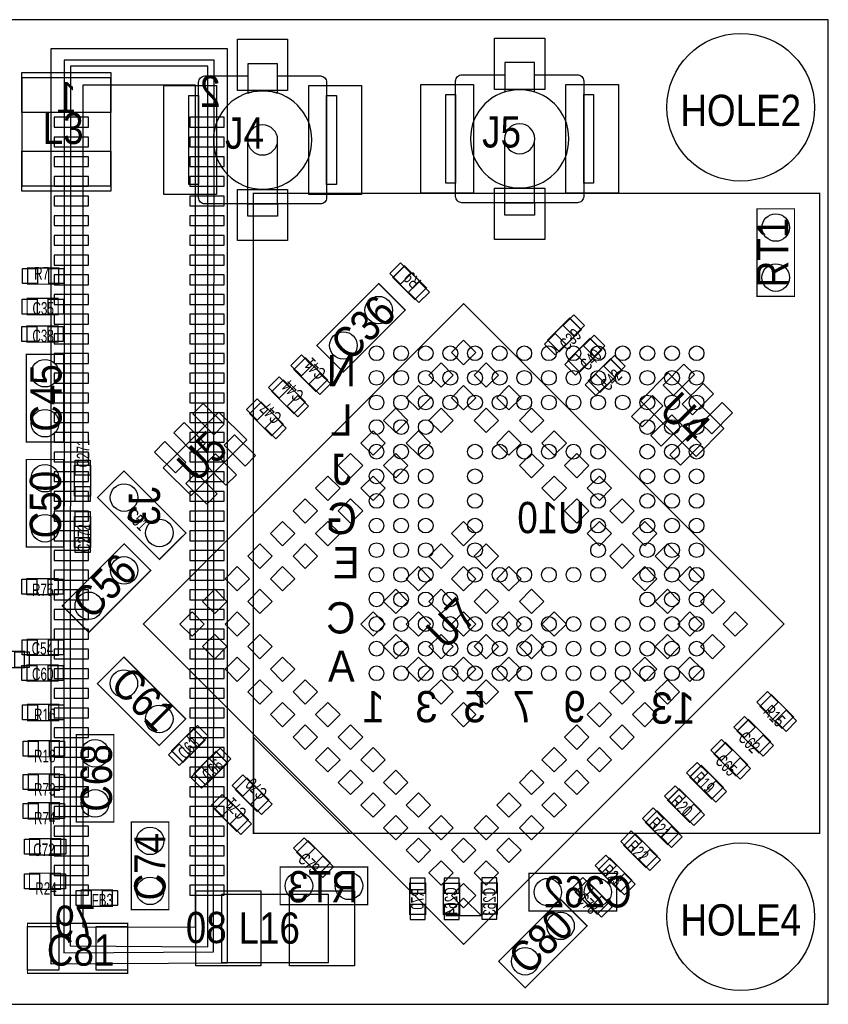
# Model space of a CAD drawing. Extents: x -1181 to 984, y -394 to 394.
# Tile 5 of 5: x 338 to 984, y -394 to 394. Entities that reach past the tile are written whole.
import ezdxf
from ezdxf.enums import TextEntityAlignment as Align

# ---------------------------------------------------------------- set-up
doc = ezdxf.new("R2010")
doc.units = 0
for name, color, linetype in [('BG_OUTLINE', 1, 'CONTINUOUS'), ('PG_ASSEMBLY_BOTTOM', 2, 'CONTINUOUS'), ('PG_ASSEMBLY_TOP', 3, 'CONTINUOUS'), ('PIN_BOTTOM', 5, 'CONTINUOUS'), ('PIN_TOP', 4, 'CONTINUOUS'), ('RD_ASSEMBLY_BOTTOM', 6, 'CONTINUOUS'), ('RD_ASSEMBLY_TOP', 7, 'CONTINUOUS')]:
    doc.layers.add(name, color=color, linetype=linetype)

msp = doc.modelspace()

# ---------------------------------------------------------------- linework, layer by layer
at = {"layer": 'BG_OUTLINE'}
msp.add_lwpolyline([(984.25, -393.7), (984.25, 393.7), (-1181.1, 393.7), (-1181.1, -393.7)], close=True, dxfattribs=at)
at = {"layer": 'PG_ASSEMBLY_BOTTOM'}
for points in [[(503.77, 370.74), (503.7, -360.67), (362.8, -361.67), (362.83, 370.74)], [(373.3, 361.45), (373.1, -352.57), (492.7, -351.77), (493.3, 361.45)], [(388.3, 341.45), (388.3, -331.77), (478.2, -331.97), (478.3, 341.45)], [(524.58, -180.09), (524.58, -256.91), (601.39, -256.91)]]:
    msp.add_lwpolyline(points, close=True, dxfattribs=at)
msp.add_lwpolyline([(378.3, 356.45), (378, -346.87), (488.2, -347.87), (488.3, 356.45), (378.3, 356.45), (378.3, 351.45)], dxfattribs=at)
at = {"layer": 'PG_ASSEMBLY_BOTTOM', "const_width": 1}
for points in [[(977.38, -256.91), (977.38, 254.91), (524.62, 254.91), (524.62, -256.91)], [(341.4, -111.5), (316.6, -111.5), (316.6, -124.5), (341.4, -124.5)], [(616, -283.99), (545.99, -283.99), (546, -314), (616, -313.99)], [(745, -319), (815, -319), (815, -289), (745, -289)], [(662.49, -321.75), (662.49, -296.94), (649.49, -296.94), (649.49, -321.75)], [(676.51, -296.94), (676.5, -321.74), (689.51, -321.75), (689.51, -296.94)], [(706.79, -296.65), (706.79, -321.45), (719.78, -321.45), (719.78, -296.65)]]:
    msp.add_lwpolyline(points, close=True, dxfattribs=at)
at = {"layer": 'PG_ASSEMBLY_TOP'}
for points in [[(543.81, 335.05), (543.81, 358.5), (520.19, 358.5), (520.19, 335.05, -0.076601), (532, 336.87, -0.076974)], [(749.31, 336.05), (749.31, 359.5), (725.69, 359.5), (725.69, 336.05, -0.076601), (737.5, 337.87, -0.076974)], [(571.37, 297.5, 1), (492.63, 297.5, 1)], [(776.87, 298.5, 1), (698.13, 298.5, 1)], [(544, 297.5, 1), (520, 297.5, 1)], [(749.5, 298.5, 1), (725.5, 298.5, 1)]]:
    msp.add_lwpolyline(points, format="xyb", close=True, dxfattribs=at)
at = {"layer": 'PG_ASSEMBLY_TOP', "const_width": 1}
for points in [[(339.57, 347.31), (339.57, 260.69), (410.43, 260.69), (410.43, 347.31)], [(957.2, 242.47), (957.2, 172.46), (927.2, 172.47), (927.2, 242.47)], [(645.4, 196.72), (662.94, 179.19), (653.75, 169.99), (636.21, 187.53)], [(344.09, 195.2), (368.89, 195.2), (368.89, 182.2), (344.09, 182.2)], [(575.33, 133.15), (624.82, 182.65), (646.04, 161.44), (596.54, 111.94)], [(368.55, 157.8), (343.75, 157.8), (343.75, 170.8), (368.55, 170.8)], [(948.82, -89.59), (692.71, 166.53), (436.59, -89.59), (692.71, -345.7)], [(759.95, 137.47), (777.49, 155), (786.68, 145.81), (769.15, 128.27)], [(368.47, 135.8), (343.67, 135.8), (343.67, 148.8), (368.47, 148.8)], [(776.22, 121.2), (793.75, 138.74), (802.95, 129.55), (785.41, 112.01)], [(343, 56), (343, 126), (373, 126), (373, 56)], [(574.55, 96.45), (557.01, 113.99), (566.21, 123.18), (583.74, 105.65)], [(792.48, 104.94), (810.02, 122.48), (819.21, 113.28), (801.67, 95.75)], [(556.87, 78.78), (539.34, 96.31), (548.53, 105.5), (566.06, 87.97)], [(539.19, 61.1), (521.66, 78.63), (530.85, 87.83), (548.39, 70.29)], [(373, 42), (373, -28), (343, -28), (343, 42)], [(449.46, -37.97), (399.96, 11.53), (421.18, 32.74), (470.68, -16.75)], [(442.52, -46.72), (393.02, -96.22), (371.81, -75.01), (421.31, -25.51)], [(368.69, -114.7), (343.89, -114.7), (343.89, -101.7), (368.69, -101.7)], [(449.34, -186.72), (399.84, -137.23), (421.06, -116.01), (470.55, -165.51)], [(368.45, -135.2), (343.65, -135.2), (343.65, -122.2), (368.45, -122.2)], [(938.85, -146.23), (956.39, -163.76), (947.19, -172.95), (929.66, -155.42)], [(344.23, -153.8), (369.03, -153.8), (369.03, -166.8), (344.23, -166.8)], [(920.47, -166.02), (938, -183.56), (928.81, -192.75), (911.27, -175.22)], [(485.94, -182.57), (468.4, -200.11), (459.21, -190.92), (476.75, -173.38)], [(413, -178), (413, -248), (383, -248), (383, -178)], [(344.61, -182.8), (369.41, -182.8), (369.41, -195.8), (344.61, -195.8)], [(902.08, -184.41), (919.62, -201.95), (910.43, -211.14), (892.89, -193.6)], [(503.93, -200.72), (486.4, -218.25), (477.22, -209.06), (494.75, -191.53)], [(891.09, -229.47), (873.55, -211.94), (882.75, -202.74), (900.28, -220.28)], [(344.6, -209.5), (369.4, -209.5), (369.4, -222.5), (344.6, -222.5)], [(527.75, -239.47), (510.21, -221.94), (519.4, -212.75), (536.94, -230.28)], [(511.28, -255.31), (493.74, -237.76), (502.93, -228.57), (520.47, -246.12)], [(873.42, -248.16), (855.88, -230.62), (865.07, -221.43), (882.61, -238.96)], [(344.6, -232.5), (369.4, -232.5), (369.4, -245.5), (344.6, -245.5)], [(855.73, -265.82), (838.2, -248.28), (847.39, -239.09), (864.93, -256.63)], [(427, -318), (427, -248), (457, -248), (457, -318)], [(838.36, -284.22), (820.82, -266.68), (830.01, -257.49), (847.55, -275.02)], [(370.43, -274.2), (345.63, -274.2), (345.63, -261.2), (370.43, -261.2)], [(568.43, -262.99), (585.97, -280.53), (576.78, -289.71), (559.24, -272.17)], [(817.96, -303.59), (800.42, -286.06), (809.62, -276.86), (827.15, -294.4)], [(345.59, -288.8), (370.39, -288.8), (370.39, -301.8), (345.59, -301.8)], [(791.24, -294.84), (808.77, -312.38), (799.58, -321.57), (782.04, -304.03)], [(386.94, -302.26), (411.74, -302.26), (411.74, -315.26), (386.94, -315.26)], [(791.41, -331), (741.91, -380.5), (720.7, -359.29), (770.2, -309.79)], [(344, -329), (424, -329), (424, -369), (344, -369)]]:
    msp.add_lwpolyline(points, close=True, dxfattribs=at)
at = {"layer": 'PG_ASSEMBLY_TOP'}
for points in [[(543.81, 348.68), (578.18, 348.68, -0.414214), (583.18, 343.68), (583.18, 251.32, -0.414214), (578.18, 246.32), (485.82, 246.32, -0.414214), (480.82, 251.32), (480.82, 343.68, -0.414214), (485.82, 348.68)], [(749.31, 349.68), (783.68, 349.68, -0.414214), (788.68, 344.68), (788.68, 252.32, -0.414214), (783.68, 247.32), (691.32, 247.32, -0.414214), (686.32, 252.32), (686.32, 344.68, -0.414214), (691.32, 349.68)]]:
    msp.add_lwpolyline(points, format="xyb", dxfattribs=at)
for points in [[(485.82, 348.68), (520.19, 348.68)], [(691.32, 349.68), (725.69, 349.68)], [(520.19, 246.32), (520.19, 295.37)], [(543.81, 246.32), (543.81, 295.37)], [(725.69, 247.32), (725.69, 296.37)], [(749.31, 247.32), (749.31, 296.37)]]:
    msp.add_lwpolyline(points, dxfattribs=at)
for points in [[(473, 262), (473, 333), (480.82, 333), (480.82, 262)], [(583.18, 262), (583.18, 333), (591, 333), (591, 262)], [(678.5, 263), (678.5, 334), (686.32, 334), (686.32, 263)], [(788.68, 263), (788.68, 334), (796.5, 334), (796.5, 263)], [(520.19, 236.5), (520.19, 246.32), (543.81, 246.32), (543.81, 236.5)], [(725.69, 237.5), (725.69, 247.32), (749.31, 247.32), (749.31, 237.5)], [(900.81, 66.68), (856.26, 111.23), (833.98, 88.95), (878.53, 44.41)], [(497.07, 79.94), (452.52, 35.4), (474.79, 13.12), (519.34, 57.67)], [(381.5, 12.6), (381.5, 37.4), (394.5, 37.4), (394.5, 12.6)], [(394.5, -3.6), (394.5, -28.4), (381.5, -28.4), (381.5, -3.6)], [(343.6, -53.2), (368.4, -53.2), (368.4, -66.2), (343.6, -66.2)], [(499.5, -305.5), (584.5, -305.5), (584.5, -360.5), (499.5, -360.5)], [(706.85, -322.93), (678.56, -322.93), (692.71, -308.79)]]:
    msp.add_lwpolyline(points, close=True, dxfattribs=at)
at = {"layer": 'PIN_BOTTOM'}
for points in [[(392.8, 315.625), (365.24, 315.625), (365.24, 307.755), (392.8, 307.755)], [(501.36, 315.625), (473.8, 315.625), (473.8, 307.755), (501.36, 307.755)], [(392.8, 299.875), (365.24, 299.875), (365.24, 292.005), (392.8, 292.005)], [(501.36, 299.875), (473.8, 299.875), (473.8, 292.005), (501.36, 292.005)], [(392.8, 284.125), (365.24, 284.125), (365.24, 276.255), (392.8, 276.255)], [(501.36, 284.125), (473.8, 284.125), (473.8, 276.255), (501.36, 276.255)], [(392.8, 268.375), (365.24, 268.375), (365.24, 260.505), (392.8, 260.505)], [(501.36, 268.375), (473.8, 268.375), (473.8, 260.505), (501.36, 260.505)], [(392.8, 252.625), (365.24, 252.625), (365.24, 244.755), (392.8, 244.755)], [(501.36, 252.625), (473.8, 252.625), (473.8, 244.755), (501.36, 244.755)], [(392.8, 236.885), (365.24, 236.885), (365.24, 229.015), (392.8, 229.015)], [(501.36, 236.885), (473.8, 236.885), (473.8, 229.015), (501.36, 229.015)], [(392.8, 221.135), (365.24, 221.135), (365.24, 213.265), (392.8, 213.265)], [(501.36, 221.135), (473.8, 221.135), (473.8, 213.265), (501.36, 213.265)], [(392.8, 205.385), (365.24, 205.385), (365.24, 197.515), (392.8, 197.515)], [(501.36, 205.385), (473.8, 205.385), (473.8, 197.515), (501.36, 197.515)], [(392.8, 189.635), (365.24, 189.635), (365.24, 181.765), (392.8, 181.765)], [(501.36, 189.635), (473.8, 189.635), (473.8, 181.765), (501.36, 181.765)], [(392.8, 173.885), (365.24, 173.885), (365.24, 166.015), (392.8, 166.015)], [(501.36, 173.885), (473.8, 173.885), (473.8, 166.015), (501.36, 166.015)], [(392.8, 158.145), (365.24, 158.145), (365.24, 150.275), (392.8, 150.275)], [(501.36, 158.145), (473.8, 158.145), (473.8, 150.275), (501.36, 150.275)], [(392.8, 142.395), (365.24, 142.395), (365.24, 134.525), (392.8, 134.525)], [(501.36, 142.395), (473.8, 142.395), (473.8, 134.525), (501.36, 134.525)], [(392.8, 126.645), (365.24, 126.645), (365.24, 118.775), (392.8, 118.775)], [(501.36, 126.645), (473.8, 126.645), (473.8, 118.775), (501.36, 118.775)], [(392.8, 110.895), (365.24, 110.895), (365.24, 103.025), (392.8, 103.025)], [(501.36, 110.895), (473.8, 110.895), (473.8, 103.025), (501.36, 103.025)], [(392.8, 95.145), (365.24, 95.145), (365.24, 87.275), (392.8, 87.275)], [(501.36, 95.145), (473.8, 95.145), (473.8, 87.275), (501.36, 87.275)], [(392.8, 79.405), (365.24, 79.405), (365.24, 71.535), (392.8, 71.535)], [(501.36, 79.405), (473.8, 79.405), (473.8, 71.535), (501.36, 71.535)], [(392.8, 63.655), (365.24, 63.655), (365.24, 55.785), (392.8, 55.785)], [(501.36, 63.655), (473.8, 63.655), (473.8, 55.785), (501.36, 55.785)], [(392.8, 47.905), (365.24, 47.905), (365.24, 40.035), (392.8, 40.035)], [(501.36, 47.905), (473.8, 47.905), (473.8, 40.035), (501.36, 40.035)], [(392.8, 32.155), (365.24, 32.155), (365.24, 24.285), (392.8, 24.285)], [(501.36, 32.155), (473.8, 32.155), (473.8, 24.285), (501.36, 24.285)], [(392.8, 16.405), (365.24, 16.405), (365.24, 8.535), (392.8, 8.535)], [(501.36, 16.405), (473.8, 16.405), (473.8, 8.535), (501.36, 8.535)], [(392.8, 0.665), (365.24, 0.665), (365.24, -7.205), (392.8, -7.205)], [(501.36, 0.665), (473.8, 0.665), (473.8, -7.205), (501.36, -7.205)], [(392.8, -15.085), (365.24, -15.085), (365.24, -22.955), (392.8, -22.955)], [(501.36, -15.085), (473.8, -15.085), (473.8, -22.955), (501.36, -22.955)], [(392.8, -30.835), (365.24, -30.835), (365.24, -38.705), (392.8, -38.705)], [(501.36, -30.835), (473.8, -30.835), (473.8, -38.705), (501.36, -38.705)], [(392.8, -46.585), (365.24, -46.585), (365.24, -54.455), (392.8, -54.455)], [(501.36, -46.585), (473.8, -46.585), (473.8, -54.455), (501.36, -54.455)], [(392.8, -62.335), (365.24, -62.335), (365.24, -70.205), (392.8, -70.205)], [(501.36, -62.335), (473.8, -62.335), (473.8, -70.205), (501.36, -70.205)], [(392.8, -78.075), (365.24, -78.075), (365.24, -85.945), (392.8, -85.945)], [(501.36, -78.075), (473.8, -78.075), (473.8, -85.945), (501.36, -85.945)], [(392.8, -93.825), (365.24, -93.825), (365.24, -101.695), (392.8, -101.695)], [(501.36, -93.825), (473.8, -93.825), (473.8, -101.695), (501.36, -101.695)], [(392.8, -109.575), (365.24, -109.575), (365.24, -117.445), (392.8, -117.445)], [(501.36, -109.575), (473.8, -109.575), (473.8, -117.445), (501.36, -117.445)], [(345.51, -124), (345.51, -112), (333.51, -112), (333.51, -124)], [(392.8, -125.325), (365.24, -125.325), (365.24, -133.195), (392.8, -133.195)], [(501.36, -125.325), (473.8, -125.325), (473.8, -133.195), (501.36, -133.195)], [(392.8, -141.075), (365.24, -141.075), (365.24, -148.945), (392.8, -148.945)], [(501.36, -141.075), (473.8, -141.075), (473.8, -148.945), (501.36, -148.945)], [(392.8, -156.815), (365.24, -156.815), (365.24, -164.685), (392.8, -164.685)], [(501.36, -156.815), (473.8, -156.815), (473.8, -164.685), (501.36, -164.685)], [(392.8, -172.565), (365.24, -172.565), (365.24, -180.435), (392.8, -180.435)], [(501.36, -172.565), (473.8, -172.565), (473.8, -180.435), (501.36, -180.435)], [(392.8, -188.315), (365.24, -188.315), (365.24, -196.185), (392.8, -196.185)], [(501.36, -188.315), (473.8, -188.315), (473.8, -196.185), (501.36, -196.185)], [(392.8, -204.065), (365.24, -204.065), (365.24, -211.935), (392.8, -211.935)], [(501.36, -204.065), (473.8, -204.065), (473.8, -211.935), (501.36, -211.935)], [(392.8, -219.815), (365.24, -219.815), (365.24, -227.685), (392.8, -227.685)], [(501.36, -219.815), (473.8, -219.815), (473.8, -227.685), (501.36, -227.685)], [(392.8, -235.555), (365.24, -235.555), (365.24, -243.425), (392.8, -243.425)], [(501.36, -235.555), (473.8, -235.555), (473.8, -243.425), (501.36, -243.425)], [(392.8, -251.305), (365.24, -251.305), (365.24, -259.175), (392.8, -259.175)], [(501.36, -251.305), (473.8, -251.305), (473.8, -259.175), (501.36, -259.175)], [(392.8, -267.055), (365.24, -267.055), (365.24, -274.925), (392.8, -274.925)], [(501.36, -267.055), (473.8, -267.055), (473.8, -274.925), (501.36, -274.925)], [(392.8, -282.805), (365.24, -282.805), (365.24, -290.675), (392.8, -290.675)], [(501.36, -282.805), (473.8, -282.805), (473.8, -290.675), (501.36, -290.675)], [(392.8, -298.555), (365.24, -298.555), (365.24, -306.425), (392.8, -306.425)], [(501.36, -298.555), (473.8, -298.555), (473.8, -306.425), (501.36, -306.425)], [(650, -304.83), (662, -304.83), (662, -292.83), (650, -292.83)], [(689, -292.83), (677, -292.83), (677, -304.83), (689, -304.83)], [(719.29, -292.54), (707.29, -292.54), (707.29, -304.54), (719.29, -304.54)], [(650, -325.85), (662, -325.85), (662, -313.85), (650, -313.85)], [(689, -313.85), (677, -313.85), (677, -325.85), (689, -325.85)], [(719.29, -313.56), (707.29, -313.56), (707.29, -325.56), (719.29, -325.56)]]:
    msp.add_lwpolyline(points, close=True, dxfattribs=at)
for centre, radius in [((914.25, 323.7), 59.055), ((623.05, 126.95), 5.905), ((642.73, 126.95), 5.905), ((662.42, 126.95), 5.905), ((682.1, 126.95), 5.905), ((701.79, 126.95), 5.905), ((721.47, 126.95), 5.905), ((741.16, 126.95), 5.905), ((760.84, 126.95), 5.905), ((780.53, 126.95), 5.905), ((800.21, 126.95), 5.905), ((819.9, 126.95), 5.905), ((839.58, 126.95), 5.905), ((859.27, 126.95), 5.905), ((878.95, 126.95), 5.905), ((623.05, 107.27), 5.905), ((642.73, 107.27), 5.905), ((662.42, 107.27), 5.905), ((682.1, 107.27), 5.905), ((701.79, 107.27), 5.905), ((721.47, 107.27), 5.905), ((741.16, 107.27), 5.905), ((760.84, 107.27), 5.905), ((780.53, 107.27), 5.905), ((800.21, 107.27), 5.905), ((819.9, 107.27), 5.905), ((839.58, 107.27), 5.905), ((859.27, 107.27), 5.905), ((878.95, 107.27), 5.905), ((623.05, 87.58), 5.905), ((642.73, 87.58), 5.905), ((662.42, 87.58), 5.905), ((682.1, 87.58), 5.905), ((701.79, 87.58), 5.905), ((721.47, 87.58), 5.905), ((741.16, 87.58), 5.905), ((760.84, 87.58), 5.905), ((780.53, 87.58), 5.905), ((800.21, 87.58), 5.905), ((819.9, 87.58), 5.905), ((839.58, 87.58), 5.905), ((859.27, 87.58), 5.905), ((878.95, 87.58), 5.905), ((623.05, 67.9), 5.905), ((642.73, 67.9), 5.905), ((662.42, 67.9), 5.905), ((839.58, 67.9), 5.905), ((859.27, 67.9), 5.905), ((878.95, 67.9), 5.905), ((623.05, 48.21), 5.905), ((642.73, 48.21), 5.905), ((662.42, 48.21), 5.905), ((701.79, 48.21), 5.905), ((721.47, 48.21), 5.905), ((741.16, 48.21), 5.905), ((760.84, 48.21), 5.905), ((780.53, 48.21), 5.905), ((800.21, 48.21), 5.905), ((839.58, 48.21), 5.905), ((859.27, 48.21), 5.905), ((878.95, 48.21), 5.905), ((623.05, 28.53), 5.905), ((642.73, 28.53), 5.905), ((662.42, 28.53), 5.905), ((701.79, 28.53), 5.905), ((800.21, 28.53), 5.905), ((839.58, 28.53), 5.905), ((859.27, 28.53), 5.905), ((878.95, 28.53), 5.905), ((623.05, 8.84), 5.905), ((642.73, 8.84), 5.905), ((662.42, 8.84), 5.905), ((701.79, 8.84), 5.905), ((800.21, 8.84), 5.905), ((839.58, 8.84), 5.905), ((859.27, 8.84), 5.905), ((878.95, 8.84), 5.905), ((623.05, -10.84), 5.905), ((642.73, -10.84), 5.905), ((662.42, -10.84), 5.905), ((701.79, -10.84), 5.905), ((800.21, -10.84), 5.905), ((839.58, -10.84), 5.905), ((859.27, -10.84), 5.905), ((878.95, -10.84), 5.905), ((623.05, -30.53), 5.905), ((642.73, -30.53), 5.905), ((662.42, -30.53), 5.905), ((701.79, -30.53), 5.905), ((800.21, -30.53), 5.905), ((839.58, -30.53), 5.905), ((859.27, -30.53), 5.905), ((878.95, -30.53), 5.905), ((623.05, -50.21), 5.905), ((642.73, -50.21), 5.905), ((662.42, -50.21), 5.905), ((701.79, -50.21), 5.905), ((721.47, -50.21), 5.905), ((741.16, -50.21), 5.905), ((760.84, -50.21), 5.905), ((780.53, -50.21), 5.905), ((800.21, -50.21), 5.905), ((839.58, -50.21), 5.905), ((859.27, -50.21), 5.905), ((878.95, -50.21), 5.905), ((623.05, -69.9), 5.905), ((642.73, -69.9), 5.905), ((662.42, -69.9), 5.905), ((682.1, -69.9), 5.905), ((839.58, -69.9), 5.905), ((859.27, -69.9), 5.905), ((878.95, -69.9), 5.905), ((623.05, -89.58), 5.905), ((642.73, -89.58), 5.905), ((662.42, -89.58), 5.905), ((682.1, -89.58), 5.905), ((701.79, -89.58), 5.905), ((721.47, -89.58), 5.905), ((741.16, -89.58), 5.905), ((760.84, -89.58), 5.905), ((780.53, -89.58), 5.905), ((800.21, -89.58), 5.905), ((819.9, -89.58), 5.905), ((839.58, -89.58), 5.905), ((859.27, -89.58), 5.905), ((878.95, -89.58), 5.905), ((623.05, -109.27), 5.905), ((642.73, -109.27), 5.905), ((662.42, -109.27), 5.905), ((682.1, -109.27), 5.905), ((701.79, -109.27), 5.905), ((721.47, -109.27), 5.905), ((741.16, -109.27), 5.905), ((760.84, -109.27), 5.905), ((780.53, -109.27), 5.905), ((800.21, -109.27), 5.905), ((819.9, -109.27), 5.905), ((839.58, -109.27), 5.905), ((859.27, -109.27), 5.905), ((878.95, -109.27), 5.905), ((623.05, -128.95), 5.905), ((642.73, -128.95), 5.905), ((662.42, -128.95), 5.905), ((682.1, -128.95), 5.905), ((701.79, -128.95), 5.905), ((721.47, -128.95), 5.905), ((741.16, -128.95), 5.905), ((760.84, -128.95), 5.905), ((780.53, -128.95), 5.905), ((800.21, -128.95), 5.905), ((819.9, -128.95), 5.905), ((839.58, -128.95), 5.905), ((859.27, -128.95), 5.905), ((878.95, -128.95), 5.905), ((914.25, -323.7), 59.055), ((561, -299), 11), ((601, -299), 11), ((760, -304), 11), ((800, -304), 11)]:
    msp.add_circle(centre, radius, dxfattribs=at)
at = {"layer": 'PIN_TOP'}
for points in [[(512, 337), (512, 378), (552, 378), (552, 337)], [(717.5, 338), (717.5, 379), (757.5, 379), (757.5, 338)], [(339.5, 351.5), (410.5, 351.5), (410.5, 319.5), (339.5, 319.5)], [(453, 254), (453, 341), (495, 341), (495, 254)], [(569, 254), (569, 341), (611, 341), (611, 254)], [(658.5, 255), (658.5, 342), (700.5, 342), (700.5, 255)], [(774.5, 255), (774.5, 342), (816.5, 342), (816.5, 255)], [(339.5, 288.5), (410.5, 288.5), (410.5, 256.5), (339.5, 256.5)], [(512, 217), (512, 258), (552, 258), (552, 217)], [(717.5, 218), (717.5, 259), (757.5, 259), (757.5, 218)], [(633.654719, 190.79), (642.14, 199.275281), (650.625281, 190.79), (642.14, 182.304719)], [(339.98, 182.7), (339.98, 194.7), (351.98, 194.7), (351.98, 182.7)], [(361, 182.7), (361, 194.7), (373, 194.7), (373, 182.7)], [(648.514719, 175.93), (657, 184.415281), (665.485281, 175.93), (657, 167.444719)], [(351.64, 170.3), (351.64, 158.3), (339.64, 158.3), (339.64, 170.3)], [(372.66, 170.3), (372.66, 158.3), (360.66, 158.3), (360.66, 170.3)], [(780.75, 140.584719), (772.264719, 149.07), (780.75, 157.555281), (789.235281, 149.07)], [(351.56, 148.3), (351.56, 136.3), (339.56, 136.3), (339.56, 148.3)], [(372.58, 148.3), (372.58, 136.3), (360.58, 136.3), (360.58, 148.3)], [(765.89, 125.724719), (757.404719, 134.21), (765.89, 142.695281), (774.375281, 134.21)], [(702.453931, 127.55), (692.71, 117.806069), (682.966069, 127.55), (692.71, 137.293931)], [(797.01, 124.314719), (788.524719, 132.8), (797.01, 141.285281), (805.495281, 132.8)], [(782.15, 109.454719), (773.664719, 117.94), (782.15, 126.425281), (790.635281, 117.94)], [(571.435281, 117.25), (562.95, 108.764719), (554.464719, 117.25), (562.95, 125.735281)], [(684.363931, 109.45), (674.62, 99.706069), (664.876069, 109.45), (674.62, 119.193931)], [(720.543931, 109.45), (710.8, 99.706069), (701.056069, 109.45), (710.8, 119.193931)], [(813.27, 108.054719), (804.784719, 116.54), (813.27, 125.025281), (821.755281, 116.54)], [(877.146397, 109.835466), (860.444534, 93.133603), (852.093603, 101.484534), (868.795466, 118.186397)], [(586.295281, 102.39), (577.81, 93.904719), (569.324719, 102.39), (577.81, 110.875281)], [(553.755281, 99.57), (545.27, 91.084719), (536.784719, 99.57), (545.27, 108.055281)], [(798.41, 93.194719), (789.924719, 101.68), (798.41, 110.165281), (806.895281, 101.68)], [(892.456397, 94.525466), (875.754534, 77.823603), (867.403603, 86.174534), (884.105466, 102.876397)], [(666.263931, 91.36), (656.52, 81.616069), (646.776069, 91.36), (656.52, 101.103931)], [(702.453931, 91.36), (692.71, 81.616069), (682.966069, 91.36), (692.71, 101.103931)], [(738.643931, 91.36), (728.9, 81.616069), (719.156069, 91.36), (728.9, 101.103931)], [(484.534534, 86.896397), (501.236397, 70.194534), (492.885466, 61.843603), (476.183603, 78.545466)], [(536.075281, 81.89), (527.59, 73.404719), (519.104719, 81.89), (527.59, 90.375281)], [(568.615281, 84.71), (560.13, 76.224719), (551.644719, 84.71), (560.13, 93.195281)], [(852.086397, 84.775466), (835.384534, 68.073603), (827.033603, 76.424534), (843.735466, 93.126397)], [(907.766397, 79.215466), (891.064534, 62.513603), (882.713603, 70.864534), (899.415466, 87.566397)], [(648.173931, 73.26), (638.43, 63.516069), (628.686069, 73.26), (638.43, 83.003931)], [(684.363931, 73.26), (674.62, 63.516069), (664.876069, 73.26), (674.62, 83.003931)], [(720.543931, 73.26), (710.8, 63.516069), (701.056069, 73.26), (710.8, 83.003931)], [(756.733931, 73.26), (746.99, 63.516069), (737.246069, 73.26), (746.99, 83.003931)], [(469.224534, 71.586397), (485.926397, 54.884534), (477.575466, 46.533603), (460.873603, 63.235466)], [(550.935281, 67.03), (542.45, 58.544719), (533.964719, 67.03), (542.45, 75.515281)], [(867.396397, 69.465466), (850.694534, 52.763603), (842.343603, 61.114534), (859.045466, 77.816397)], [(630.073931, 55.17), (620.33, 45.426069), (610.586069, 55.17), (620.33, 64.913931)], [(666.263931, 55.17), (656.52, 45.426069), (646.776069, 55.17), (656.52, 64.913931)], [(738.643931, 55.17), (728.9, 45.426069), (719.156069, 55.17), (728.9, 64.913931)], [(774.833931, 55.17), (765.09, 45.426069), (755.346069, 55.17), (765.09, 64.913931)], [(453.914534, 56.276397), (470.616397, 39.574534), (462.265466, 31.223603), (445.563603, 47.925466)], [(509.594534, 61.836397), (526.296397, 45.134534), (517.945466, 36.783603), (501.243603, 53.485466)], [(882.706397, 54.155466), (866.004534, 37.453603), (857.653603, 45.804534), (874.355466, 62.506397)], [(394, 29.51), (382, 29.51), (382, 41.51), (394, 41.51)], [(494.284534, 46.526397), (510.986397, 29.824534), (502.635466, 21.473603), (485.933603, 38.175466)], [(611.983931, 37.07), (602.24, 27.326069), (592.496069, 37.07), (602.24, 46.813931)], [(648.173931, 37.07), (638.43, 27.326069), (628.686069, 37.07), (638.43, 46.813931)], [(756.733931, 37.07), (746.99, 27.326069), (737.246069, 37.07), (746.99, 46.813931)], [(792.923931, 37.07), (783.18, 27.326069), (773.436069, 37.07), (783.18, 46.813931)], [(478.974534, 31.216397), (495.676397, 14.514534), (487.325466, 6.163603), (470.623603, 22.865466)], [(593.883931, 18.98), (584.14, 9.236069), (574.396069, 18.98), (584.14, 28.723931)], [(630.073931, 18.98), (620.33, 9.236069), (610.586069, 18.98), (620.33, 28.723931)], [(774.833931, 18.98), (765.09, 9.236069), (755.346069, 18.98), (765.09, 28.723931)], [(811.023931, 18.98), (801.28, 9.236069), (791.536069, 18.98), (801.28, 28.723931)], [(394, 8.49), (382, 8.49), (382, 20.49), (394, 20.49)], [(575.793931, 0.88), (566.05, -8.863931), (556.306069, 0.88), (566.05, 10.623931)], [(611.983931, 0.88), (602.24, -8.863931), (592.496069, 0.88), (602.24, 10.623931)], [(792.923931, 0.88), (783.18, -8.863931), (773.436069, 0.88), (783.18, 10.623931)], [(829.113931, 0.88), (819.37, -8.863931), (809.626069, 0.88), (819.37, 10.623931)], [(382, 0.51), (394, 0.51), (394, -11.49), (382, -11.49)], [(557.693931, -17.21), (547.95, -26.953931), (538.206069, -17.21), (547.95, -7.466069)], [(593.883931, -17.21), (584.14, -26.953931), (574.396069, -17.21), (584.14, -7.466069)], [(702.453931, -17.21), (692.71, -26.953931), (682.966069, -17.21), (692.71, -7.466069)], [(811.023931, -17.21), (801.28, -26.953931), (791.536069, -17.21), (801.28, -7.466069)], [(847.213931, -17.21), (837.47, -26.953931), (827.726069, -17.21), (837.47, -7.466069)], [(382, -20.51), (394, -20.51), (394, -32.51), (382, -32.51)], [(539.603931, -35.31), (529.86, -45.053931), (520.116069, -35.31), (529.86, -25.566069)], [(575.793931, -35.31), (566.05, -45.053931), (556.306069, -35.31), (566.05, -25.566069)], [(684.363931, -35.31), (674.62, -45.053931), (664.876069, -35.31), (674.62, -25.566069)], [(720.543931, -35.31), (710.8, -45.053931), (701.056069, -35.31), (710.8, -25.566069)], [(829.113931, -35.31), (819.37, -45.053931), (809.626069, -35.31), (819.37, -25.566069)], [(865.303931, -35.31), (855.56, -45.053931), (845.816069, -35.31), (855.56, -25.566069)], [(521.503931, -53.4), (511.76, -63.143931), (502.016069, -53.4), (511.76, -43.656069)], [(557.693931, -53.4), (547.95, -63.143931), (538.206069, -53.4), (547.95, -43.656069)], [(666.263931, -53.4), (656.52, -63.143931), (646.776069, -53.4), (656.52, -43.656069)], [(702.453931, -53.4), (692.71, -63.143931), (682.966069, -53.4), (692.71, -43.656069)], [(738.643931, -53.4), (728.9, -63.143931), (719.156069, -53.4), (728.9, -43.656069)], [(847.213931, -53.4), (837.47, -63.143931), (827.726069, -53.4), (837.47, -43.656069)], [(883.403931, -53.4), (873.66, -63.143931), (863.916069, -53.4), (873.66, -43.656069)], [(339.49, -65.7), (339.49, -53.7), (351.49, -53.7), (351.49, -65.7)], [(360.51, -65.7), (360.51, -53.7), (372.51, -53.7), (372.51, -65.7)], [(503.413931, -71.5), (493.67, -81.243931), (483.926069, -71.5), (493.67, -61.756069)], [(539.603931, -71.5), (529.86, -81.243931), (520.116069, -71.5), (529.86, -61.756069)], [(648.173931, -71.5), (638.43, -81.243931), (628.686069, -71.5), (638.43, -61.756069)], [(684.363931, -71.5), (674.62, -81.243931), (664.876069, -71.5), (674.62, -61.756069)], [(720.543931, -71.5), (710.8, -81.243931), (701.056069, -71.5), (710.8, -61.756069)], [(756.733931, -71.5), (746.99, -81.243931), (737.246069, -71.5), (746.99, -61.756069)], [(865.303931, -71.5), (855.56, -81.243931), (845.816069, -71.5), (855.56, -61.756069)], [(901.493931, -71.5), (891.75, -81.243931), (882.006069, -71.5), (891.75, -61.756069)], [(485.313931, -89.59), (475.57, -99.333931), (465.826069, -89.59), (475.57, -79.846069)], [(521.503931, -89.59), (511.76, -99.333931), (502.016069, -89.59), (511.76, -79.846069)], [(630.073931, -89.59), (620.33, -99.333931), (610.586069, -89.59), (620.33, -79.846069)], [(666.263931, -89.59), (656.52, -99.333931), (646.776069, -89.59), (656.52, -79.846069)], [(702.453931, -89.59), (692.71, -99.333931), (682.966069, -89.59), (692.71, -79.846069)], [(738.643931, -89.59), (728.9, -99.333931), (719.156069, -89.59), (728.9, -79.846069)], [(774.833931, -89.59), (765.09, -99.333931), (755.346069, -89.59), (765.09, -79.846069)], [(883.403931, -89.59), (873.66, -99.333931), (863.916069, -89.59), (873.66, -79.846069)], [(919.593931, -89.59), (909.85, -99.333931), (900.106069, -89.59), (909.85, -79.846069)], [(351.78, -102.2), (351.78, -114.2), (339.78, -114.2), (339.78, -102.2)], [(372.8, -102.2), (372.8, -114.2), (360.8, -114.2), (360.8, -102.2)], [(503.413931, -107.68), (493.67, -117.423931), (483.926069, -107.68), (493.67, -97.936069)], [(539.603931, -107.68), (529.86, -117.423931), (520.116069, -107.68), (529.86, -97.936069)], [(648.173931, -107.68), (638.43, -117.423931), (628.686069, -107.68), (638.43, -97.936069)], [(684.363931, -107.68), (674.62, -117.423931), (664.876069, -107.68), (674.62, -97.936069)], [(720.543931, -107.68), (710.8, -117.423931), (701.056069, -107.68), (710.8, -97.936069)], [(756.733931, -107.68), (746.99, -117.423931), (737.246069, -107.68), (746.99, -97.936069)], [(865.303931, -107.68), (855.56, -117.423931), (845.816069, -107.68), (855.56, -97.936069)], [(901.493931, -107.68), (891.75, -117.423931), (882.006069, -107.68), (891.75, -97.936069)], [(521.503931, -125.78), (511.76, -135.523931), (502.016069, -125.78), (511.76, -116.036069)], [(557.693931, -125.78), (547.95, -135.523931), (538.206069, -125.78), (547.95, -116.036069)], [(666.263931, -125.78), (656.52, -135.523931), (646.776069, -125.78), (656.52, -116.036069)], [(702.453931, -125.78), (692.71, -135.523931), (682.966069, -125.78), (692.71, -116.036069)], [(738.643931, -125.78), (728.9, -135.523931), (719.156069, -125.78), (728.9, -116.036069)], [(847.213931, -125.78), (837.47, -135.523931), (827.726069, -125.78), (837.47, -116.036069)], [(883.403931, -125.78), (873.66, -135.523931), (863.916069, -125.78), (873.66, -116.036069)], [(351.54, -122.7), (351.54, -134.7), (339.54, -134.7), (339.54, -122.7)], [(372.56, -122.7), (372.56, -134.7), (360.56, -134.7), (360.56, -122.7)], [(539.603931, -143.87), (529.86, -153.613931), (520.116069, -143.87), (529.86, -134.126069)], [(575.793931, -143.87), (566.05, -153.613931), (556.306069, -143.87), (566.05, -134.126069)], [(684.363931, -143.87), (674.62, -153.613931), (664.876069, -143.87), (674.62, -134.126069)], [(720.543931, -143.87), (710.8, -153.613931), (701.056069, -143.87), (710.8, -134.126069)], [(829.113931, -143.87), (819.37, -153.613931), (809.626069, -143.87), (819.37, -134.126069)], [(865.303931, -143.87), (855.56, -153.613931), (845.816069, -143.87), (855.56, -134.126069)], [(927.104719, -152.16), (935.59, -143.674719), (944.075281, -152.16), (935.59, -160.645281)], [(340.12, -166.3), (340.12, -154.3), (352.12, -154.3), (352.12, -166.3)], [(361.14, -166.3), (361.14, -154.3), (373.14, -154.3), (373.14, -166.3)], [(557.693931, -161.97), (547.95, -171.713931), (538.206069, -161.97), (547.95, -152.226069)], [(593.883931, -161.97), (584.14, -171.713931), (574.396069, -161.97), (584.14, -152.226069)], [(702.453931, -161.97), (692.71, -171.713931), (682.966069, -161.97), (692.71, -152.226069)], [(811.023931, -161.97), (801.28, -171.713931), (791.536069, -161.97), (801.28, -152.226069)], [(847.213931, -161.97), (837.47, -171.713931), (827.726069, -161.97), (837.47, -152.226069)], [(908.724719, -171.96), (917.21, -163.474719), (925.695281, -171.96), (917.21, -180.445281)], [(941.964719, -167.02), (950.45, -158.534719), (958.935281, -167.02), (950.45, -175.505281)], [(480.01, -170.824719), (488.495281, -179.31), (480.01, -187.795281), (471.524719, -179.31)], [(575.793931, -180.06), (566.05, -189.803931), (556.306069, -180.06), (566.05, -170.316069)], [(611.983931, -180.06), (602.24, -189.803931), (592.496069, -180.06), (602.24, -170.316069)], [(792.923931, -180.06), (783.18, -189.803931), (773.436069, -180.06), (783.18, -170.316069)], [(829.113931, -180.06), (819.37, -189.803931), (809.626069, -180.06), (819.37, -170.316069)], [(923.584719, -186.82), (932.07, -178.334719), (940.555281, -186.82), (932.07, -195.305281)], [(340.5, -195.3), (340.5, -183.3), (352.5, -183.3), (352.5, -195.3)], [(361.52, -195.3), (361.52, -183.3), (373.52, -183.3), (373.52, -195.3)], [(465.15, -185.684719), (473.635281, -194.17), (465.15, -202.655281), (456.664719, -194.17)], [(498.01, -188.964719), (506.495281, -197.45), (498.01, -205.935281), (489.524719, -197.45)], [(593.883931, -198.16), (584.14, -207.903931), (574.396069, -198.16), (584.14, -188.416069)], [(630.073931, -198.16), (620.33, -207.903931), (610.586069, -198.16), (620.33, -188.416069)], [(774.833931, -198.16), (765.09, -207.903931), (755.346069, -198.16), (765.09, -188.416069)], [(811.023931, -198.16), (801.28, -207.903931), (791.536069, -198.16), (801.28, -188.416069)], [(890.334719, -190.34), (898.82, -181.854719), (907.305281, -190.34), (898.82, -198.825281)], [(905.194719, -205.2), (913.68, -196.714719), (922.165281, -205.2), (913.68, -213.685281)], [(483.15, -203.824719), (491.635281, -212.31), (483.15, -220.795281), (474.664719, -212.31)], [(887.975281, -208.68), (879.49, -217.165281), (871.004719, -208.68), (879.49, -200.194719)], [(340.49, -222), (340.49, -210), (352.49, -210), (352.49, -222)], [(361.51, -222), (361.51, -210), (373.51, -210), (373.51, -222)], [(524.625281, -218.68), (516.14, -227.165281), (507.654719, -218.68), (516.14, -210.194719)], [(611.983931, -216.25), (602.24, -225.993931), (592.496069, -216.25), (602.24, -206.506069)], [(648.173931, -216.25), (638.43, -225.993931), (628.686069, -216.25), (638.43, -206.506069)], [(756.733931, -216.25), (746.99, -225.993931), (737.246069, -216.25), (746.99, -206.506069)], [(792.923931, -216.25), (783.18, -225.993931), (773.436069, -216.25), (783.18, -206.506069)], [(870.295281, -227.36), (861.81, -235.845281), (853.324719, -227.36), (861.81, -218.874719)], [(902.835281, -223.54), (894.35, -232.025281), (885.864719, -223.54), (894.35, -215.054719)], [(508.145281, -234.51), (499.66, -242.995281), (491.174719, -234.51), (499.66, -226.024719)], [(539.485281, -233.54), (531, -242.025281), (522.514719, -233.54), (531, -225.054719)], [(630.073931, -234.35), (620.33, -244.093931), (610.586069, -234.35), (620.33, -224.606069)], [(666.263931, -234.35), (656.52, -244.093931), (646.776069, -234.35), (656.52, -224.606069)], [(738.643931, -234.35), (728.9, -244.093931), (719.156069, -234.35), (728.9, -224.606069)], [(774.833931, -234.35), (765.09, -244.093931), (755.346069, -234.35), (765.09, -224.606069)], [(340.49, -245), (340.49, -233), (352.49, -233), (352.49, -245)], [(361.51, -245), (361.51, -233), (373.51, -233), (373.51, -245)], [(885.155281, -242.22), (876.67, -250.705281), (868.184719, -242.22), (876.67, -233.734719)], [(523.005281, -249.37), (514.52, -257.855281), (506.034719, -249.37), (514.52, -240.884719)], [(648.173931, -252.44), (638.43, -262.183931), (628.686069, -252.44), (638.43, -242.696069)], [(684.363931, -252.44), (674.62, -262.183931), (664.876069, -252.44), (674.62, -242.696069)], [(720.543931, -252.44), (710.8, -262.183931), (701.056069, -252.44), (710.8, -242.696069)], [(756.733931, -252.44), (746.99, -262.183931), (737.246069, -252.44), (746.99, -242.696069)], [(852.615281, -245.03), (844.13, -253.515281), (835.644719, -245.03), (844.13, -236.544719)], [(867.475281, -259.89), (858.99, -268.375281), (850.504719, -259.89), (858.99, -251.404719)], [(835.235281, -263.42), (826.75, -271.905281), (818.264719, -263.42), (826.75, -254.934719)], [(353.52, -261.7), (353.52, -273.7), (341.52, -273.7), (341.52, -261.7)], [(374.54, -261.7), (374.54, -273.7), (362.54, -273.7), (362.54, -261.7)], [(556.694719, -268.93), (565.18, -260.444719), (573.665281, -268.93), (565.18, -277.415281)], [(666.263931, -270.54), (656.52, -280.283931), (646.776069, -270.54), (656.52, -260.796069)], [(702.453931, -270.54), (692.71, -280.283931), (682.966069, -270.54), (692.71, -260.796069)], [(738.643931, -270.54), (728.9, -280.283931), (719.156069, -270.54), (728.9, -260.796069)], [(571.554719, -283.79), (580.04, -275.304719), (588.525281, -283.79), (580.04, -292.275281)], [(814.845281, -282.8), (806.36, -291.285281), (797.874719, -282.8), (806.36, -274.314719)], [(850.095281, -278.28), (841.61, -286.765281), (833.124719, -278.28), (841.61, -269.794719)], [(684.363931, -288.63), (674.62, -298.373931), (664.876069, -288.63), (674.62, -278.886069)], [(720.543931, -288.63), (710.8, -298.373931), (701.056069, -288.63), (710.8, -278.886069)], [(341.48, -301.3), (341.48, -289.3), (353.48, -289.3), (353.48, -301.3)], [(362.5, -301.3), (362.5, -289.3), (374.5, -289.3), (374.5, -301.3)], [(829.705281, -297.66), (821.22, -306.145281), (812.734719, -297.66), (821.22, -289.174719)], [(702.453931, -306.73), (692.71, -316.473931), (682.966069, -306.73), (692.71, -296.986069)], [(779.494719, -300.77), (787.98, -292.284719), (796.465281, -300.77), (787.98, -309.255281)], [(382.83, -314.76), (382.83, -302.76), (394.83, -302.76), (394.83, -314.76)], [(403.85, -314.76), (403.85, -302.76), (415.85, -302.76), (415.85, -314.76)], [(530.5, -363), (478.5, -363), (478.5, -303), (530.5, -303)], [(605.5, -363), (553.5, -363), (553.5, -303), (605.5, -303)], [(794.354719, -315.63), (802.84, -307.144719), (811.325281, -315.63), (802.84, -324.115281)], [(369, -331.5), (369, -366.5), (344, -366.5), (344, -331.5)], [(424, -331.5), (424, -366.5), (399, -366.5), (399, -331.5)]]:
    msp.add_lwpolyline(points, close=True, dxfattribs=at)
for centre, radius in [((914.25, 323.7), 59.055), ((942.19, 227.46), 11), ((942.19, 187.46), 11), ((624.82, 161.43), 11), ((596.54, 133.15), 11), ((358, 111), 11), ((358, 71), 11), ((358, 27), 11), ((421.18, 11.53), 11), ((358, -13), 11), ((449.46, -16.75), 11), ((421.3, -46.72), 11), ((393.02, -75), 11), ((421.06, -137.23), 11), ((449.34, -165.51), 11), ((398, -193), 11), ((398, -233), 11), ((442, -263), 11), ((914.25, -323.7), 59.055), ((442, -303), 11), ((770.19, -331), 11), ((741.91, -359.28), 11)]:
    msp.add_circle(centre, radius, dxfattribs=at)

# ---------------------------------------------------------------- texts
at = {"layer": 'PG_ASSEMBLY_BOTTOM', "text_generation_flag": 2, "width": 0.88}
for s, p in [('2', (498.3, 323.97)), ('1', (383.3, 318.97)), ('79', (398.3, -339.77)), ('80', (503.3, -344.77))]:
    msp.add_text(s, height=25, dxfattribs=at).set_placement(p)
at = {"layer": 'PG_ASSEMBLY_BOTTOM', "text_generation_flag": 2, "width": 0.96}
for s, p in [('N', (594.96, 100.43)), ('L', (594.96, 61.06)), ('J', (594.96, 21.69)), ('G', (594.96, -17.66)), ('E', (598.89, -53.09)), ('C', (594.56, -97.15)), ('A', (594.96, -135.77)), ('1', (620.76, -168.23)), ('3', (662.97, -168.15)), ('5', (701.47, -168.15)), ('7', (740.72, -168.15)), ('9', (781.55, -168.15)), ('13', (860.09, -169.33))]:
    msp.add_text(s, height=25, dxfattribs=at).set_placement(p, align=Align.CENTER)
at = {"layer": 'RD_ASSEMBLY_BOTTOM', "text_generation_flag": 2}
for s, height, width, p in [('J3', 25, 0.88, (449.97, 4.6)), ('R70', 10, 0.7, (660.74, -309.4)), ('C264', 10, 0.7, (687.54, -311.3)), ('C263', 10, 0.7, (718.34, -311.7))]:
    msp.add_text(s, height=height, rotation=90, dxfattribs=dict(at, width=width)).set_placement(p, align=Align.CENTER)
at = {"layer": 'RD_ASSEMBLY_BOTTOM', "text_generation_flag": 2, "width": 0.88}
for s, p in [('U10', (762.6, -16.93)), ('RT3', (580.2, -312.13)), ('C262', (791.9, -316.24))]:
    msp.add_text(s, height=25, dxfattribs=at).set_placement(p, align=Align.CENTER)
at = {"layer": 'RD_ASSEMBLY_TOP'}
for s, height, width, p in [('HOLE2', 25, 0.88, (914.25, 308.7)), ('R7', 10, 0.7, (355.3, 185.8)), ('C35', 10, 0.7, (356.56, 157.83)), ('C38', 10, 0.7, (356.48, 135.83)), ('R75', 10, 0.7, (356.2, -67.2)), ('C54', 10, 0.7, (355.9, -114.1)), ('C60', 10, 0.7, (356.2, -134.6)), ('R16', 10, 0.7, (357.8, -167.3)), ('R18', 10, 0.7, (357.8, -200.13)), ('R73', 10, 0.7, (357.79, -226.83)), ('R74', 10, 0.7, (357.79, -249.83)), ('C72', 10, 0.7, (357.2, -275.1)), ('R24', 10, 0.7, (358.78, -306.13)), ('FB3', 10, 0.7, (403.8, -315.4)), ('HOLE4', 25, 0.88, (914.25, -338.7)), ('C81', 25, 0.88, (386.5, -362.83))]:
    msp.add_text(s, height=height, dxfattribs=dict(at, width=width)).set_placement(p, align=Align.CENTER)
at = {"layer": 'RD_ASSEMBLY_TOP', "width": 0.88}
for s, p in [('L3', (356.1, 294.27)), ('J4', (502, 290.5)), ('J5', (707.5, 291.5)), ('L16', (512.7, -345.24))]:
    msp.add_text(s, height=25, dxfattribs=at).set_placement(p)
at = {"layer": 'RD_ASSEMBLY_TOP'}
for s, height, rotation, width, p in [('RT1', 25, 90, 0.88, (952.2, 207.47)), ('R9', 10, 135, 0.7, (655.23, 188.93)), ('C36', 25, 45, 0.88, (621.09, 138.6)), ('C39', 10, 45, 0.7, (781.53, 134.54)), ('C40', 10, 45, 0.7, (797.8, 118.28)), ('C41', 10, 135, 0.7, (577.48, 118.03)), ('C45', 25, 90, 0.88, (371.24, 91.2)), ('C42', 10, 45, 0.7, (814.06, 102.01)), ('C44', 10, 135, 0.7, (559.8, 100.36)), ('C47', 10, 135, 0.7, (542.12, 82.68)), ('C271', 10, 90, 0.7, (393.4, 46.8)), ('C50', 25, 90, 0.88, (370.84, 5.9)), ('C51', 10, 315, 0.7, (428.25, -9.68)), ('C272', 10, 90, 0.7, (394, -20.9)), ('C56', 25, 45, 0.88, (414.24, -67.94)), ('U7', 25, 45, 0.88, (691.59, -97.69)), ('C61', 25, 315, 0.88, (428.13, -158.44)), ('R15', 10, 315, 0.7, (937.66, -166.54)), ('C63', 10, 45, 0.7, (476.34, -192.34)), ('C62', 10, 315, 0.7, (917.54, -187.6)), ('C68', 25, 90, 0.88, (411.54, -212.7)), ('C65', 10, 315, 0.7, (899.15, -205.99)), ('C66', 10, 45, 0.7, (495.54, -209.64)), ('R19', 10, 315, 0.7, (881.24, -219.97)), ('C70', 10, 135, 0.7, (530.67, -217.89)), ('C71', 10, 135, 0.7, (514.19, -233.73)), ('R20', 10, 315, 0.7, (863.56, -238.66)), ('R21', 10, 315, 0.7, (845.88, -256.32)), ('C74', 25, 90, 0.88, (454.33, -283.6)), ('R22', 10, 315, 0.7, (828.5, -274.72)), ('C73', 10, 315, 0.7, (565.5, -284.57)), ('R23', 10, 315, 0.7, (808.11, -294.09)), ('C78', 10, 315, 0.7, (788.31, -316.42)), ('C80', 25, 45, 0.88, (763.12, -352.22))]:
    msp.add_text(s, height=height, rotation=rotation, dxfattribs=dict(at, width=width)).set_placement(p, align=Align.CENTER)
at = {"layer": 'RD_ASSEMBLY_TOP', "width": 0.88}
for s, rotation, p in [('U4', 315, (847.87, 80.14)), ('U5', 45, (479.06, 22.47))]:
    msp.add_text(s, height=25, rotation=rotation, dxfattribs=at).set_placement(p)

doc.saveas('drawing.dxf')
